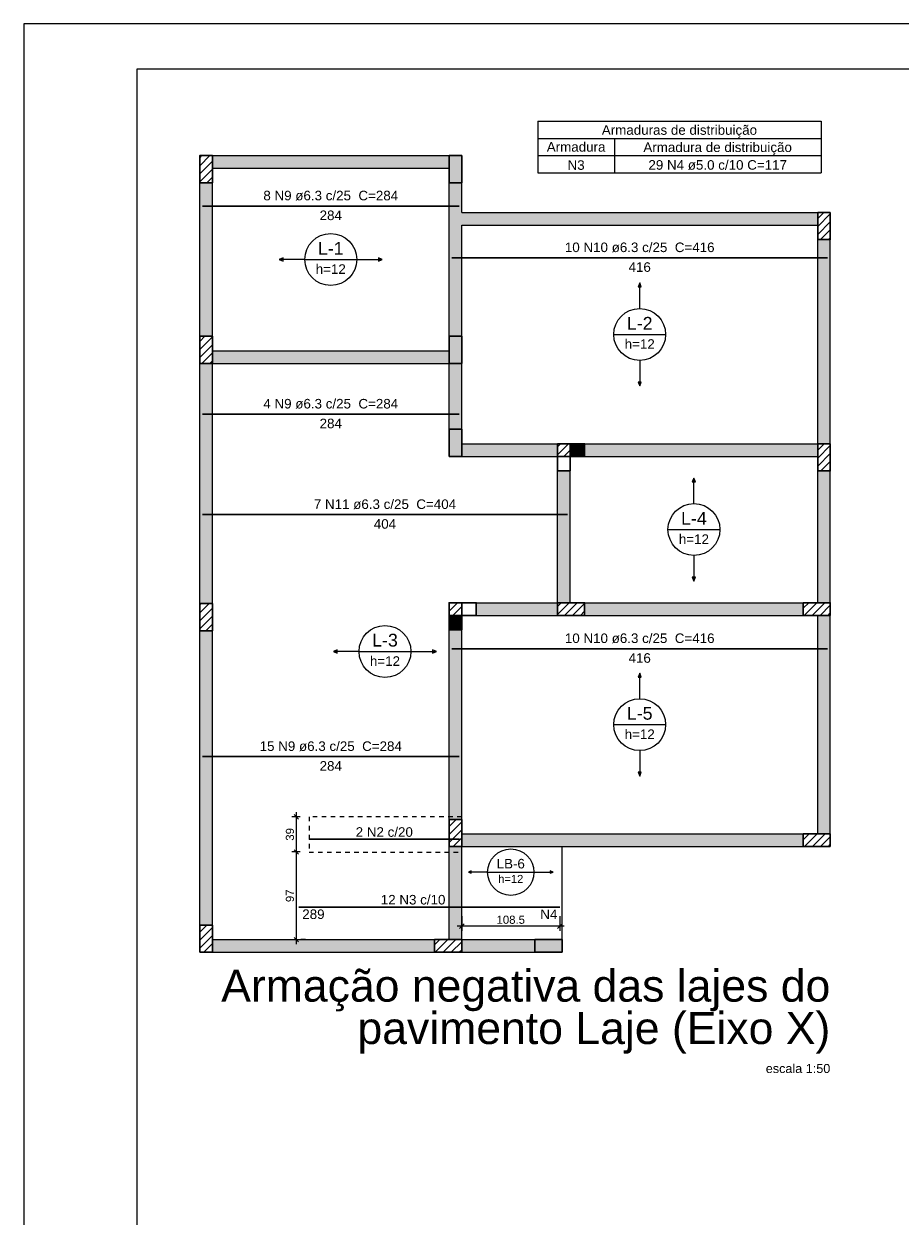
# Model space of a CAD drawing. Header units: millimetres. Extents: x 337 to 526, y -381 to -65.
# Tile 52 of 104: x 337 to 357, y -220 to -194. Entities that reach past the tile are written whole.
import ezdxf

# ---------------------------------------------------------------- set-up
doc = ezdxf.new("R2010")
doc.units = ezdxf.units.MM
doc.header["$MEASUREMENT"] = 0
doc.linetypes.add('Dashed', pattern=[0.75, 0.5, -0.25])
doc.linetypes.add('NULL', pattern=[0])
doc.layers.get('0').update_dxf_attribs({"lineweight": 5})
for name, color, linetype, lineweight in [('Descrição da armadura', 7, 'Continuous', 5), ('DT-Armadura negativa', 152, 'Continuous', 30), ('DT-Cotas', 7, 'Continuous', 5), ('DT-Hachura pilar em laje', 252, 'Continuous', 5), ('DT-Hachura viga em laje', 254, 'Continuous', 5), ('DT-Pontilhado', 7, 'Dashed', 5), ('DT-Relação do aço', 7, 'Continuous', 5), ('DT-Textos', 7, 'Continuous', 5), ('DT-Título', 102, 'Continuous', 20), ('FO-Hachura pilar que morre', 106, 'Continuous', 5), ('FO-Hachura pilar que passa', 19, 'Continuous', 5), ('FO-Pilares', 152, 'Continuous', 30), ('FO-Vigas', 1, 'Continuous', 20), ('PRANCHA 01', 7, 'Continuous', 20), ('Textos armaduras', 7, 'Continuous', 5)]:
    doc.layers.add(name, color=color, linetype=linetype, lineweight=lineweight)
doc.styles.add('Arial', font='arial.ttf')
doc.dimstyles.new('UM_50.000000', dxfattribs={"dimtxt": 0.18, "dimasz": 0.1, "dimexe": 0.1, "dimexo": 0.2, "dimgap": 0, "dimtad": 1, "dimtih": 1, "dimtoh": 1, "dimdec": 1, "dimlfac": 50, "dimzin": 0, "dimdsep": 46, "dimtxsty": 'Standard', "dimcen": 0.09, "dimdle": 0.1, "dimadec": 1, "dimazin": 2, "dimtfac": 1, "dimtdec": 4, "dimtofl": 0, "dimtmove": 0, "dimatfit": 3, "dimfxl": 1, "dimtolj": 1, "dimarcsym": 0})
pattern_1 = [(45, (327.49253, -254.35046), (-0.08838835, 0.08838835), [])]

# ---------------------------------------------------------------- blocks, each defined once
blk = doc.blocks.new('_Oblique')
at = {"color": 0, "linetype": 'ByBlock', "lineweight": -2}
blk.add_line((-0.5, -0.5), (0.5, 0.5), dxfattribs=at)
blk = doc.blocks.new('*D537')
at = {"layer": 'Defpoints', "color": 0, "transparency": 16777216}
for p in [(343.464, -211.87), (343.746, -211.87), (343.464, -213.81)]:
    blk.add_point(p, dxfattribs=at)
at = {"layer": 'DT-Cotas', "color": 0, "lineweight": -2, "transparency": 16777216}
for p, q in [((343.546, -211.87), (343.364, -211.87)), ((343.464, -213.91), (343.464, -211.77)), ((343.664, -213.81), (343.564, -213.81))]:
    blk.add_line(p, q, dxfattribs=at)
at = {"layer": 'DT-Cotas', "color": 0, "lineweight": -2, "transparency": 16777216, "xscale": 0.1, "yscale": 0.1, "zscale": 0.1}
for p, rotation in [((343.464, -211.87), 90), ((343.464, -213.81), 270)]:
    blk.add_blockref('_Oblique', p, dxfattribs=dict(at, rotation=rotation))
at = {"layer": 'DT-Cotas', "color": 7, "transparency": 16777216, "insert": (343.322, -212.84), "char_height": 0.18, "attachment_point": 5, "rotation": 90, "style": 'Arial'}
blk.add_mtext('\\A1;97', dxfattribs=at)
blk = doc.blocks.new('*D538')
at = {"layer": 'Defpoints', "color": 0, "transparency": 16777216}
for p in [(343.464, -211.09), (343.746, -211.09), (343.746, -211.87)]:
    blk.add_point(p, dxfattribs=at)
at = {"layer": 'DT-Cotas', "color": 0, "lineweight": -2, "transparency": 16777216}
for p, q in [((343.546, -211.09), (343.364, -211.09)), ((343.464, -211.97), (343.464, -210.99)), ((343.546, -211.87), (343.364, -211.87))]:
    blk.add_line(p, q, dxfattribs=at)
at = {"layer": 'DT-Cotas', "color": 0, "lineweight": -2, "transparency": 16777216, "xscale": 0.1, "yscale": 0.1, "zscale": 0.1}
for p, rotation in [((343.464, -211.09), 90), ((343.464, -211.87), 270)]:
    blk.add_blockref('_Oblique', p, dxfattribs=dict(at, rotation=rotation))
at = {"layer": 'DT-Cotas', "color": 7, "transparency": 16777216, "insert": (343.322, -211.48), "char_height": 0.18, "attachment_point": 5, "rotation": 90, "style": 'Arial'}
blk.add_mtext('\\A1;39', dxfattribs=at)
blk = doc.blocks.new('*D539')
at = {"layer": 'Defpoints', "color": 0, "transparency": 16777216}
for p in [(347.126, -213.088), (349.296, -213.088), (347.126, -213.512)]:
    blk.add_point(p, dxfattribs=at)
at = {"layer": 'DT-Cotas', "color": 0, "lineweight": -2, "transparency": 16777216}
for p, q in [((347.126, -213.288), (347.126, -213.612)), ((349.296, -213.288), (349.296, -213.612)), ((349.396, -213.512), (347.026, -213.512))]:
    blk.add_line(p, q, dxfattribs=at)
at = {"layer": 'DT-Cotas', "color": 0, "lineweight": -2, "transparency": 16777216, "xscale": 0.1, "yscale": 0.1, "zscale": 0.1, "rotation": 180}
blk.add_blockref('_Oblique', (347.126, -213.512), dxfattribs=at)
at = {"layer": 'DT-Cotas', "color": 0, "lineweight": -2, "transparency": 16777216, "xscale": 0.1, "yscale": 0.1, "zscale": 0.1}
blk.add_blockref('_Oblique', (349.296, -213.512), dxfattribs=at)
at = {"layer": 'DT-Cotas', "color": 7, "transparency": 16777216, "insert": (348.211, -213.371), "char_height": 0.18, "attachment_point": 5, "rotation": 0.0057, "style": 'Arial'}
blk.add_mtext('\\A1;108.5', dxfattribs=at)

msp = doc.modelspace()

# ---------------------------------------------------------------- hatches: boundary and pattern name
at = {"layer": 'DT-Hachura pilar em laje', "linetype": 'Continuous'}
h = msp.add_hatch(dxfattribs=at)
h.set_pattern_fill('ANSI31', color=256, style=0)
h.set_pattern_definition(pattern_1)
h.paths.add_polyline_path([(341.3261, -197.0505), (341.4661, -197.0505), (341.6061, -197.0505), (341.6061, -196.7505), (341.6061, -196.4505), (341.4661, -196.4505), (341.3261, -196.4505), (341.3261, -196.7505)])
for points in [[(346.8461, -197.0505), (346.9861, -197.0505), (347.1261, -197.0505), (347.1261, -196.7505), (347.1261, -196.4505), (346.9861, -196.4505), (346.8461, -196.4505), (346.8461, -196.7505)], [(346.8461, -201.0503), (346.9861, -201.0503), (347.1261, -201.0503), (347.1261, -200.7503), (347.1261, -200.4503), (346.9861, -200.4503), (346.8461, -200.4503), (346.8461, -200.7503)], [(346.8461, -203.1103), (346.9861, -203.1103), (347.1261, -203.1103), (347.1261, -202.8103), (347.1261, -202.5103), (346.9861, -202.5103), (346.8461, -202.5103), (346.8461, -202.8103)], [(349.3461, -214.0905), (349.3461, -213.9505), (349.3461, -213.8105), (349.0461, -213.8105), (348.7461, -213.8105), (348.7461, -213.9505), (348.7461, -214.0905), (349.0461, -214.0905)]]:
    msp.add_hatch(color=256, dxfattribs=at).paths.add_polyline_path(points)
h = msp.add_hatch(dxfattribs=at)
h.set_pattern_fill('ANSI31', color=256, style=0)
h.set_pattern_definition(pattern_1)
h.paths.add_polyline_path([(355.2861, -197.7103), (355.1461, -197.7103), (355.0061, -197.7103), (355.0061, -198.0103), (355.0061, -198.3103), (355.1461, -198.3103), (355.2861, -198.3103), (355.2861, -198.0103)])
h = msp.add_hatch(dxfattribs=at)
h.set_pattern_fill('ANSI31', color=256, style=0)
h.set_pattern_definition(pattern_1)
h.paths.add_polyline_path([(341.3261, -201.0503), (341.4661, -201.0503), (341.6061, -201.0503), (341.6061, -200.7503), (341.6061, -200.4503), (341.4661, -200.4503), (341.3261, -200.4503), (341.3261, -200.7503)])
h = msp.add_hatch(dxfattribs=at)
h.set_pattern_fill('ANSI31', color=256, style=0)
h.set_pattern_definition(pattern_1)
h.paths.add_polyline_path([(355.2861, -202.8303), (355.1461, -202.8303), (355.0061, -202.8303), (355.0061, -203.1303), (355.0061, -203.4303), (355.1461, -203.4303), (355.2861, -203.4303), (355.2861, -203.1303)])
h = msp.add_hatch(dxfattribs=at)
h.set_pattern_fill('ANSI31', color=256, style=0)
h.set_pattern_definition(pattern_1)
h.paths.add_polyline_path([(341.6061, -206.3703), (341.4661, -206.3703), (341.3261, -206.3703), (341.3261, -206.6703), (341.3261, -206.9703), (341.4661, -206.9703), (341.6061, -206.9703), (341.6061, -206.6703)])
h = msp.add_hatch(dxfattribs=at)
h.set_pattern_fill('ANSI31', color=256, style=0)
h.set_pattern_definition(pattern_1)
h.paths.add_polyline_path([(349.2463, -206.3503), (349.2463, -206.4903), (349.2463, -206.6303), (349.5463, -206.6303), (349.8463, -206.6303), (349.8463, -206.4903), (349.8463, -206.3503), (349.5463, -206.3503)])
h = msp.add_hatch(dxfattribs=at)
h.set_pattern_fill('ANSI31', color=256, style=0)
h.set_pattern_definition(pattern_1)
h.paths.add_polyline_path([(355.2861, -206.6303), (355.2861, -206.4903), (355.2861, -206.3503), (354.9861, -206.3503), (354.6861, -206.3503), (354.6861, -206.4903), (354.6861, -206.6303), (354.9861, -206.6303)])
h = msp.add_hatch(dxfattribs=at)
h.set_pattern_fill('ANSI31', color=256, style=0)
h.set_pattern_definition(pattern_1)
h.paths.add_polyline_path([(347.1261, -211.1505), (346.9861, -211.1505), (346.8461, -211.1505), (346.8461, -211.4505), (346.8461, -211.7505), (346.9861, -211.7505), (347.1261, -211.7505), (347.1261, -211.4505)])
h = msp.add_hatch(dxfattribs=at)
h.set_pattern_fill('ANSI31', color=256, style=0)
h.set_pattern_definition(pattern_1)
h.paths.add_polyline_path([(355.2861, -211.7505), (355.2861, -211.6105), (355.2861, -211.4705), (354.9861, -211.4705), (354.6861, -211.4705), (354.6861, -211.6105), (354.6861, -211.7505), (354.9861, -211.7505)])
h = msp.add_hatch(dxfattribs=at)
h.set_pattern_fill('ANSI31', color=256, style=0)
h.set_pattern_definition(pattern_1)
h.paths.add_polyline_path([(341.3261, -214.0905), (341.4661, -214.0905), (341.6061, -214.0905), (341.6061, -213.7905), (341.6061, -213.4905), (341.4661, -213.4905), (341.3261, -213.4905), (341.3261, -213.7905)])
h = msp.add_hatch(dxfattribs=at)
h.set_pattern_fill('ANSI31', color=256, style=0)
h.set_pattern_definition(pattern_1)
h.paths.add_polyline_path([(347.1261, -214.0905), (347.1261, -213.9505), (347.1261, -213.8105), (346.8261, -213.8105), (346.5261, -213.8105), (346.5261, -213.9505), (346.5261, -214.0905), (346.8261, -214.0905)])
at = {"layer": 'DT-Hachura viga em laje', "linetype": 'Continuous'}
for points in [[(346.8461, -196.4505), (346.8461, -196.4505), (341.6061, -196.4505), (341.6061, -196.7305), (346.8461, -196.7305), (346.8461, -196.4505)], [(341.6061, -197.0505), (341.6061, -197.0505), (341.3261, -197.0505), (341.3261, -200.4503), (341.6061, -200.4503), (341.6061, -197.0505)], [(347.1261, -197.7103), (347.1261, -197.7103), (347.1261, -197.0505), (346.8461, -197.0505), (346.8461, -197.8503), (346.9861, -197.8503), (347.1261, -197.7103)], [(355.0061, -197.7103), (355.0061, -197.7103), (347.1261, -197.7103), (346.9861, -197.8503), (347.1261, -197.9903), (355.0061, -197.9903), (355.0061, -197.7103)], [(347.1261, -197.9903), (347.1261, -197.9903), (346.9861, -197.8503), (346.8461, -197.8503), (346.8461, -200.4503), (347.1261, -200.4503), (347.1261, -197.9903)], [(355.2861, -198.3103), (355.2861, -198.3103), (355.0061, -198.3103), (355.0061, -202.8303), (355.2861, -202.8303), (355.2861, -198.3103)], [(346.8461, -200.7703), (346.8461, -200.7703), (341.6061, -200.7703), (341.6061, -201.0503), (346.8461, -201.0503), (346.8461, -200.7703)], [(341.6061, -201.0503), (341.6061, -201.0503), (341.3261, -201.0503), (341.3261, -206.3703), (341.6061, -206.3703), (341.6061, -201.0503)], [(347.1261, -201.0503), (347.1261, -201.0503), (346.8461, -201.0503), (346.8461, -202.5103), (347.1261, -202.5103), (347.1261, -201.0503)], [(349.2461, -202.8303), (349.2461, -202.8303), (347.1261, -202.8303), (347.1261, -203.1103), (349.2461, -203.1103), (349.2461, -202.8303)], [(355.0061, -203.1103), (355.0061, -203.1103), (355.0061, -202.8303), (349.8461, -202.8303), (349.8461, -203.1103), (355.0061, -203.1103)], [(349.2461, -203.4303), (349.2461, -203.4303), (349.2461, -206.3503), (349.5261, -206.3503), (349.5261, -203.4303), (349.2461, -203.4303)], [(355.2861, -203.4303), (355.2861, -203.4303), (355.0061, -203.4303), (355.0061, -206.3503), (355.2861, -206.3503), (355.2861, -203.4303)], [(349.2461, -206.3503), (349.2461, -206.3503), (347.4461, -206.3505), (347.4461, -206.6303), (349.2461, -206.6303), (349.2461, -206.3503)], [(354.6861, -206.3503), (354.6861, -206.3503), (349.8461, -206.3503), (349.8461, -206.6301), (354.6861, -206.6301), (354.6861, -206.3503)], [(355.2861, -206.6303), (355.2861, -206.6303), (355.0061, -206.6303), (355.0061, -211.4705), (355.2861, -211.4705), (355.2861, -206.6303)], [(341.6061, -206.9703), (341.6061, -206.9703), (341.3261, -206.9703), (341.3261, -213.4905), (341.6061, -213.4905), (341.6061, -206.9703)], [(347.1261, -206.9503), (347.1261, -206.9503), (346.8461, -206.9503), (346.8461, -211.1505), (347.1261, -211.1505), (347.1261, -206.9503)], [(349.3461, -211.4705), (349.3461, -211.4705), (347.1261, -211.4705), (347.1261, -211.7505), (349.3461, -211.7505), (349.3461, -211.4705)], [(354.6861, -211.4705), (354.6861, -211.4705), (349.3461, -211.4705), (349.3461, -211.7505), (354.6861, -211.7505), (354.6861, -211.4705)], [(347.1261, -211.7505), (347.1261, -211.7505), (346.8461, -211.7505), (346.8461, -213.8105), (347.1261, -213.8105), (347.1261, -211.7505)], [(346.5261, -213.8105), (346.5261, -213.8105), (341.6061, -213.8105), (341.6061, -214.0905), (346.5261, -214.0905), (346.5261, -213.8105)], [(348.7461, -213.8105), (348.7461, -213.8105), (347.1261, -213.8105), (347.1261, -214.0905), (348.7461, -214.0905), (348.7461, -213.8105)]]:
    msp.add_hatch(color=256, dxfattribs=at).paths.add_polyline_path(points)
at = {"layer": 'FO-Hachura pilar que morre', "linetype": 'Continuous'}
for points in [[(349.5263, -203.1105), (349.8461, -203.1105), (349.8461, -202.8305), (349.5263, -202.8305), (349.5263, -203.1105)], [(347.1261, -206.6305), (346.8461, -206.6305), (346.8461, -206.9503), (347.1261, -206.9503), (347.1261, -206.6305)]]:
    msp.add_hatch(color=256, dxfattribs=at).paths.add_polyline_path(points)
at = {"layer": 'FO-Hachura pilar que passa', "linetype": 'Continuous'}
h = msp.add_hatch(dxfattribs=at)
h.set_pattern_fill('ANSI31', color=256, style=0)
h.set_pattern_definition(pattern_1)
h.paths.add_polyline_path([(349.5263, -202.8305), (349.2463, -202.8305), (349.2463, -203.1105), (349.5263, -203.1105), (349.5263, -202.8305)])
h = msp.add_hatch(dxfattribs=at)
h.set_pattern_fill('ANSI31', color=256, style=0)
h.set_pattern_definition(pattern_1)
h.paths.add_polyline_path([(347.1261, -206.3505), (346.8461, -206.3505), (346.8461, -206.6305), (347.1261, -206.6305), (347.1261, -206.3505)])

# ---------------------------------------------------------------- linework, layer by layer
at = {"layer": 'DT-Armadura negativa'}
for p, q in [((343.7461, -211.5896), (347.0761, -211.5896)), ((343.5211, -213.0884), (349.2961, -213.0884))]:
    msp.add_line(p, q, dxfattribs=at)
for points in [[(341.3861, -197.5661), (347.0661, -197.5661)], [(346.9061, -198.7121), (355.2261, -198.7121)], [(341.3861, -202.175), (347.0661, -202.175)], [(341.3861, -204.4001), (349.4661, -204.4001)], [(346.9061, -207.3686), (355.2261, -207.3686)], [(341.3861, -209.758), (347.0661, -209.758)]]:
    msp.add_lwpolyline(points, dxfattribs=at)
at = {"layer": 'DT-Pontilhado', "ltscale": 0.2}
msp.add_lwpolyline([(343.7461, -211.0905), (343.7461, -211.8705), (347.1261, -211.8703), (347.1261, -211.0903), (343.7461, -211.0905)], close=True, dxfattribs=at)
at = {"layer": 'DT-Relação do aço'}
for p, q in [((348.8108, -195.688), (355.0801, -195.688)), ((348.8108, -195.688), (348.8108, -196.8317)), ((355.0801, -195.688), (355.0801, -196.8317)), ((348.8108, -196.0692), (355.0801, -196.0692)), ((350.5052, -196.0692), (350.5052, -196.8317)), ((348.8108, -196.4505), (355.0801, -196.4505)), ((348.8108, -196.8317), (355.0801, -196.8317))]:
    msp.add_line(p, q, dxfattribs=at)
at = {"layer": 'DT-Textos'}
for p, q in [((343.1714, -198.7151), (343.0867, -198.7504)), ((343.0867, -198.7504), (343.1714, -198.7857)), ((343.1714, -198.7857), (343.1714, -198.7151)), ((343.6515, -198.7504), (344.8007, -198.7504)), ((345.3655, -198.7504), (345.2808, -198.7151)), ((345.2808, -198.7151), (345.2808, -198.7857)), ((345.2808, -198.7857), (345.3655, -198.7504)), ((351.0661, -199.2708), (351.0308, -199.3555)), ((351.1014, -199.3555), (351.0661, -199.2708)), ((351.0308, -199.3555), (351.1014, -199.3555)), ((350.4915, -200.4103), (351.6407, -200.4103)), ((351.1014, -201.465), (351.0308, -201.465)), ((351.0308, -201.465), (351.0661, -201.5497)), ((351.0661, -201.5497), (351.1014, -201.465)), ((352.2662, -203.5908), (352.2309, -203.6755)), ((352.2309, -203.6755), (352.3015, -203.6755)), ((352.3015, -203.6755), (352.2662, -203.5908)), ((351.6916, -204.7303), (352.8408, -204.7303)), ((352.3015, -205.785), (352.2309, -205.785)), ((352.2309, -205.785), (352.2662, -205.8697)), ((352.2662, -205.8697), (352.3015, -205.785)), ((344.3715, -207.3951), (344.2868, -207.4304)), ((344.2868, -207.4304), (344.3715, -207.4657)), ((344.3715, -207.4657), (344.3715, -207.3951)), ((344.8516, -207.4304), (346.0008, -207.4304)), ((346.5656, -207.4304), (346.4809, -207.3951)), ((346.4809, -207.3951), (346.4809, -207.4657)), ((346.4809, -207.4657), (346.5656, -207.4304)), ((351.0661, -207.9109), (351.0308, -207.9956)), ((351.0308, -207.9956), (351.1014, -207.9956)), ((351.1014, -207.9956), (351.0661, -207.9109)), ((350.4915, -209.0504), (351.6407, -209.0504)), ((351.1014, -210.1051), (351.0308, -210.1051)), ((351.0308, -210.1051), (351.0661, -210.1898)), ((351.0661, -210.1898), (351.1014, -210.1051)), ((347.3371, -212.2904), (347.2731, -212.3164)), ((347.2731, -212.3164), (347.3371, -212.3424)), ((347.3371, -212.3424), (347.3371, -212.2904)), ((347.6971, -212.3164), (348.7251, -212.3164)), ((349.1491, -212.3164), (349.0851, -212.2904)), ((349.0851, -212.2904), (349.0851, -212.3424)), ((349.0851, -212.3424), (349.1491, -212.3164))]:
    msp.add_line(p, q, dxfattribs=at)
for points in [[(343.6515, -198.7504), (343.0867, -198.7504)], [(344.8007, -198.7504), (345.3655, -198.7504)], [(351.0661, -199.8356), (351.0661, -199.2708)], [(351.0661, -200.9849), (351.0661, -201.5497)], [(352.2662, -204.1556), (352.2662, -203.5908)], [(352.2662, -205.3049), (352.2662, -205.8697)], [(344.8516, -207.4304), (344.2868, -207.4304)], [(346.0008, -207.4304), (346.5656, -207.4304)], [(351.0661, -208.4757), (351.0661, -207.9109)], [(351.0661, -209.625), (351.0661, -210.1898)], [(347.6971, -212.3164), (347.2731, -212.3164)], [(348.7251, -212.3164), (349.1491, -212.3164)]]:
    msp.add_lwpolyline(points, dxfattribs=at)
for centre, radius in [((344.2261, -198.7504), 0.5746), ((351.0661, -200.4103), 0.5746), ((352.2662, -204.7303), 0.5746), ((345.4262, -207.4304), 0.5746), ((351.0661, -209.0504), 0.5746), ((348.2111, -212.3164), 0.5141)]:
    msp.add_circle(centre, radius, dxfattribs=at)
at = {"layer": 'FO-Pilares'}
for p, q in [((349.5263, -203.1103), (349.5263, -202.8303)), ((349.2463, -203.1103), (349.5263, -203.1103)), ((347.1261, -206.6303), (347.1261, -206.3503)), ((346.8461, -206.6303), (347.1261, -206.6303))]:
    msp.add_line(p, q, dxfattribs=at)
for points in [[(341.3261, -197.0505), (341.4661, -197.0505), (341.6061, -197.0505), (341.6061, -196.7505), (341.6061, -196.4505), (341.4661, -196.4505), (341.3261, -196.4505), (341.3261, -196.7505), (341.3261, -197.0505)], [(346.8461, -197.0505), (346.9861, -197.0505), (347.1261, -197.0505), (347.1261, -196.7505), (347.1261, -196.4505), (346.9861, -196.4505), (346.8461, -196.4505), (346.8461, -196.7505), (346.8461, -197.0505)], [(355.2861, -197.7103), (355.1461, -197.7103), (355.0061, -197.7103), (355.0061, -198.0103), (355.0061, -198.3103), (355.1461, -198.3103), (355.2861, -198.3103), (355.2861, -198.0103), (355.2861, -197.7103)], [(341.3261, -201.0503), (341.4661, -201.0503), (341.6061, -201.0503), (341.6061, -200.7503), (341.6061, -200.4503), (341.4661, -200.4503), (341.3261, -200.4503), (341.3261, -200.7503), (341.3261, -201.0503)], [(346.8461, -201.0503), (346.9861, -201.0503), (347.1261, -201.0503), (347.1261, -200.7503), (347.1261, -200.4503), (346.9861, -200.4503), (346.8461, -200.4503), (346.8461, -200.7503), (346.8461, -201.0503)], [(346.8461, -203.1103), (346.9861, -203.1103), (347.1261, -203.1103), (347.1261, -202.8103), (347.1261, -202.5103), (346.9861, -202.5103), (346.8461, -202.5103), (346.8461, -202.8103), (346.8461, -203.1103)], [(349.5263, -203.1105), (349.8461, -203.1105), (349.8461, -202.8305), (349.2463, -202.8305), (349.2463, -203.4303), (349.5263, -203.4303), (349.5263, -203.1105)], [(355.2861, -202.8303), (355.1461, -202.8303), (355.0061, -202.8303), (355.0061, -203.1303), (355.0061, -203.4303), (355.1461, -203.4303), (355.2861, -203.4303), (355.2861, -203.1303), (355.2861, -202.8303)], [(341.6061, -206.3703), (341.4661, -206.3703), (341.3261, -206.3703), (341.3261, -206.6703), (341.3261, -206.9703), (341.4661, -206.9703), (341.6061, -206.9703), (341.6061, -206.6703), (341.6061, -206.3703)], [(346.8461, -206.9503), (347.1261, -206.9503), (347.1261, -206.6305), (347.4461, -206.6305), (347.4461, -206.3505), (346.8461, -206.3505), (346.8461, -206.9503)], [(349.2463, -206.3503), (349.2463, -206.4903), (349.2463, -206.6303), (349.5463, -206.6303), (349.8463, -206.6303), (349.8463, -206.4903), (349.8463, -206.3503), (349.5463, -206.3503), (349.2463, -206.3503)], [(355.2861, -206.6303), (355.2861, -206.4903), (355.2861, -206.3503), (354.9861, -206.3503), (354.6861, -206.3503), (354.6861, -206.4903), (354.6861, -206.6303), (354.9861, -206.6303), (355.2861, -206.6303)], [(347.1261, -211.1505), (346.9861, -211.1505), (346.8461, -211.1505), (346.8461, -211.4505), (346.8461, -211.7505), (346.9861, -211.7505), (347.1261, -211.7505), (347.1261, -211.4505), (347.1261, -211.1505)], [(355.2861, -211.7505), (355.2861, -211.6105), (355.2861, -211.4705), (354.9861, -211.4705), (354.6861, -211.4705), (354.6861, -211.6105), (354.6861, -211.7505), (354.9861, -211.7505), (355.2861, -211.7505)], [(341.3261, -214.0905), (341.4661, -214.0905), (341.6061, -214.0905), (341.6061, -213.7905), (341.6061, -213.4905), (341.4661, -213.4905), (341.3261, -213.4905), (341.3261, -213.7905), (341.3261, -214.0905)], [(347.1261, -214.0905), (347.1261, -213.9505), (347.1261, -213.8105), (346.8261, -213.8105), (346.5261, -213.8105), (346.5261, -213.9505), (346.5261, -214.0905), (346.8261, -214.0905), (347.1261, -214.0905)], [(349.3461, -214.0905), (349.3461, -213.9505), (349.3461, -213.8105), (349.0461, -213.8105), (348.7461, -213.8105), (348.7461, -213.9505), (348.7461, -214.0905), (349.0461, -214.0905), (349.3461, -214.0905)]]:
    msp.add_lwpolyline(points, close=True, dxfattribs=at)
at = {"layer": 'FO-Vigas'}
for p, q in [((341.6061, -196.4505), (346.8461, -196.4505)), ((341.6061, -196.7305), (346.8461, -196.7305)), ((341.3261, -200.4503), (341.3261, -197.0505)), ((341.6061, -200.4503), (341.6061, -197.0505)), ((346.8461, -197.8503), (346.8461, -197.0505)), ((347.1261, -197.7103), (347.1261, -197.0505)), ((347.1261, -197.7103), (355.0061, -197.7103)), ((346.8461, -200.4503), (346.8461, -197.8503)), ((347.1261, -197.9903), (355.0061, -197.9903)), ((347.1261, -200.4503), (347.1261, -197.9903)), ((355.0061, -202.8303), (355.0061, -198.3103)), ((355.2861, -202.8303), (355.2861, -198.3103)), ((341.6061, -200.7703), (346.8461, -200.7703)), ((341.3261, -206.3703), (341.3261, -201.0503)), ((341.6061, -206.3703), (341.6061, -201.0503)), ((341.6061, -201.0503), (346.8461, -201.0503)), ((346.8461, -202.5103), (346.8461, -201.0503)), ((347.1261, -202.5103), (347.1261, -201.0503)), ((347.1261, -202.8303), (349.2463, -202.8303)), ((349.8461, -202.8303), (355.0061, -202.8303)), ((347.1261, -203.1103), (349.2463, -203.1103)), ((349.8461, -203.1103), (355.0061, -203.1103)), ((349.2463, -206.3503), (349.2463, -203.4303)), ((349.5263, -206.3503), (349.5263, -203.4303)), ((355.0061, -206.3503), (355.0061, -203.4303)), ((355.2861, -206.3503), (355.2861, -203.4303)), ((347.4461, -206.3503), (349.2463, -206.3503)), ((349.8463, -206.3503), (354.6861, -206.3503)), ((347.4461, -206.6303), (349.2463, -206.6303)), ((349.8463, -206.6303), (354.6861, -206.6303)), ((355.0061, -211.4705), (355.0061, -206.6303)), ((355.2861, -211.4705), (355.2861, -206.6303)), ((341.3261, -213.4905), (341.3261, -206.9703)), ((341.6061, -213.4905), (341.6061, -206.9703)), ((346.8461, -211.1505), (346.8461, -206.9503)), ((347.1261, -211.1505), (347.1261, -206.9503)), ((347.1261, -211.4705), (349.3461, -211.4705)), ((349.3461, -211.4705), (354.6861, -211.4705)), ((346.8461, -213.8105), (346.8461, -211.7505)), ((347.1261, -213.8105), (347.1261, -211.7505)), ((347.1261, -211.7505), (349.3461, -211.7505)), ((349.3461, -213.8105), (349.3461, -211.7505)), ((349.3461, -211.7505), (354.6861, -211.7505)), ((341.6061, -213.8105), (346.5261, -213.8105)), ((347.1261, -213.8105), (348.7461, -213.8105)), ((341.6061, -214.0905), (346.5261, -214.0905)), ((347.1261, -214.0905), (348.7461, -214.0905))]:
    msp.add_line(p, q, dxfattribs=at)
at = {"layer": 'PRANCHA 01'}
msp.add_lwpolyline([(337.4312, -252.9324), (421.5312, -252.9324), (421.5312, -193.5324), (337.4312, -193.5324), (337.4312, -252.9324)], dxfattribs=at)
msp.add_lwpolyline([(339.9312, -251.9324), (420.5312, -251.9324), (420.5312, -194.5324), (339.9312, -194.5324)], close=True, dxfattribs=at)

# ---------------------------------------------------------------- texts
at = {"layer": 'Descrição da armadura', "linetype": 'Continuous', "char_height": 0.2118, "line_spacing_factor": 0.798, "style": 'Arial'}
for s, insert, width, attachment_point in [('N3', (349.658, -196.7682), 0.758398, 8), ('29 N4 ø5.0 c/10 C=117', (352.7927, -196.7682), 6.150907, 8), ('N4', (349.2431, -213.3565), 0.379199, 9)]:
    msp.add_mtext(s, dxfattribs=dict(at, insert=insert, width=width, attachment_point=attachment_point))
at = {"layer": 'Descrição da armadura', "linetype": 'NULL', "char_height": 0.2118, "attachment_point": 8, "line_spacing_factor": 0.9, "style": 'Arial'}
for s, insert, width in [('8 N9 ø6.3 c/25  C=284', (344.2261, -197.4462), 5.969467), ('10 N10 ø6.3 c/25  C=416', (351.0661, -198.5922), 6.627467), ('4 N9 ø6.3 c/25  C=284', (344.2261, -202.0551), 5.969467), ('7 N11 ø6.3 c/25  C=404', (345.4261, -204.2802), 6.298467), ('10 N10 ø6.3 c/25  C=416', (351.0661, -207.2487), 6.627467), ('15 N9 ø6.3 c/25  C=284', (344.2261, -209.6381), 6.298467), ('2 N2 c/20', (345.4111, -211.5366), 6.298467), ('12 N3 c/10', (346.0492, -213.0354), 6.298467)]:
    msp.add_mtext(s, dxfattribs=dict(at, insert=insert, width=width))
at = {"layer": 'DT-Textos', "attachment_point": 8, "line_spacing_factor": 0.798, "style": 'Arial'}
for s, insert, char_height, width in [('L-1', (344.2261, -198.6445), 0.2824, 1.088106), ('h=12', (344.2261, -199.0681), 0.2118, 1.356603), ('L-2', (351.0661, -200.3044), 0.2824, 1.088106), ('h=12', (351.0661, -200.728), 0.2118, 1.356603), ('L-4', (352.2662, -204.6244), 0.2824, 1.088106), ('h=12', (352.2662, -205.048), 0.2118, 1.356603), ('L-3', (345.4262, -207.3245), 0.2824, 1.088106), ('h=12', (345.4262, -207.7481), 0.2118, 1.356603), ('L-5', (351.0661, -208.9445), 0.2824, 1.088106), ('h=12', (351.0661, -209.3681), 0.2118, 1.356603), ('LB-6', (348.2111, -212.2374), 0.2118, 1.272202), ('h=12', (348.2111, -212.5544), 0.1765, 1.017453)]:
    msp.add_mtext(s, dxfattribs=dict(at, insert=insert, char_height=char_height, width=width))
at = {"layer": 'DT-Título', "attachment_point": 9, "line_spacing_factor": 0.798, "style": 'Arial'}
for s, insert, char_height, width in [('Armação negativa das lajes do pavimento Laje (Eixo X)', (355.2865, -216.3355), 0.706, 17.981881), ('escala 1:50', (355.2861, -216.7668), 0.2, 1.540258)]:
    msp.add_mtext(s, dxfattribs=dict(at, insert=insert, char_height=char_height, width=width))
at = {"layer": 'Textos armaduras', "linetype": 'Continuous', "char_height": 0.2118, "line_spacing_factor": 0.798, "style": 'Arial'}
for s, insert, width, attachment_point in [('Armaduras de distribuição', (351.9457, -196.054), 6.996522, 8), ('Armadura', (349.658, -196.3657), 2.644392, 8), ('Armadura de distribuição', (352.7917, -196.436), 6.695381, 8), ('289', (343.5952, -213.3565), 0.494929, 7)]:
    msp.add_mtext(s, dxfattribs=dict(at, insert=insert, width=width, attachment_point=attachment_point))
at = {"layer": 'Textos armaduras', "linetype": 'NULL', "char_height": 0.2118, "width": 1.387001, "attachment_point": 2, "line_spacing_factor": 0.9, "style": 'Arial'}
for s, insert in [('284', (344.2261, -197.6661)), ('416', (351.0661, -198.8121)), ('284', (344.2261, -202.275)), ('404', (345.4261, -204.5001)), ('416', (351.0661, -207.4686)), ('284', (344.2261, -209.858))]:
    msp.add_mtext(s, dxfattribs=dict(at, insert=insert))

# ---------------------------------------------------------------- dimensions: what is measured, and where the dimension line sits
at = {"layer": 'DT-Cotas'}
for base, p1, p2, picture, middle in [((343.4637, -211.0903), (343.7461, -211.8705), (343.7461, -211.0903), '*D538', (343.3225, -211.4804)), ((343.4637, -211.8705), (343.4637, -213.8105), (343.7461, -211.8705), '*D537', (343.3225, -212.8405))]:
    dim = msp.add_linear_dim(base=base, p1=p1, p2=p2, angle=90, dimstyle='UM_50.000000', override={"dimtxt": 0.18, "dimasz": 0.1, "dimexe": 0.1, "dimexo": 0.2, "dimtad": 1, "dimtih": 0, "dimtoh": 0, "dimdec": 1, "dimlfac": 50, "dimzin": 8, "dimtxsty": 'Arial', "dimblk": 'Oblique', "dimblk1": 'Oblique', "dimblk2": 'Oblique', "dimsah": 1, "dimdle": 0.1, "dimse1": 0, "dimse2": 0, "dimclrt": 7, "dimadec": 1, "dimazin": 3, "dimtmove": 2, "dimldrblk": 'Oblique'}, dxfattribs=at)
    dim.commit()
    dim.dimension.update_dxf_attribs({"geometry": picture, "text_midpoint": middle, "dimtype": 160, "text_rotation": 90})
dim = msp.add_linear_dim(base=(347.1261, -213.512), p1=(349.2961, -213.0884), p2=(347.1261, -213.0884), dimstyle='UM_50.000000', override={"dimtxt": 0.18, "dimasz": 0.1, "dimexe": 0.1, "dimexo": 0.2, "dimtad": 1, "dimtih": 0, "dimtoh": 0, "dimdec": 1, "dimlfac": 50, "dimzin": 8, "dimtxsty": 'Arial', "dimblk": 'Oblique', "dimblk1": 'Oblique', "dimblk2": 'Oblique', "dimsah": 1, "dimdle": 0.1, "dimse1": 0, "dimse2": 0, "dimclrt": 7, "dimadec": 1, "dimazin": 3, "dimtmove": 2, "dimldrblk": 'Oblique'}, dxfattribs=at)
dim.commit()
dim.dimension.update_dxf_attribs({"geometry": '*D539', "text_midpoint": (348.2111, -213.3708), "dimtype": 160, "text_rotation": 0.00573})

doc.saveas('drawing.dxf')
